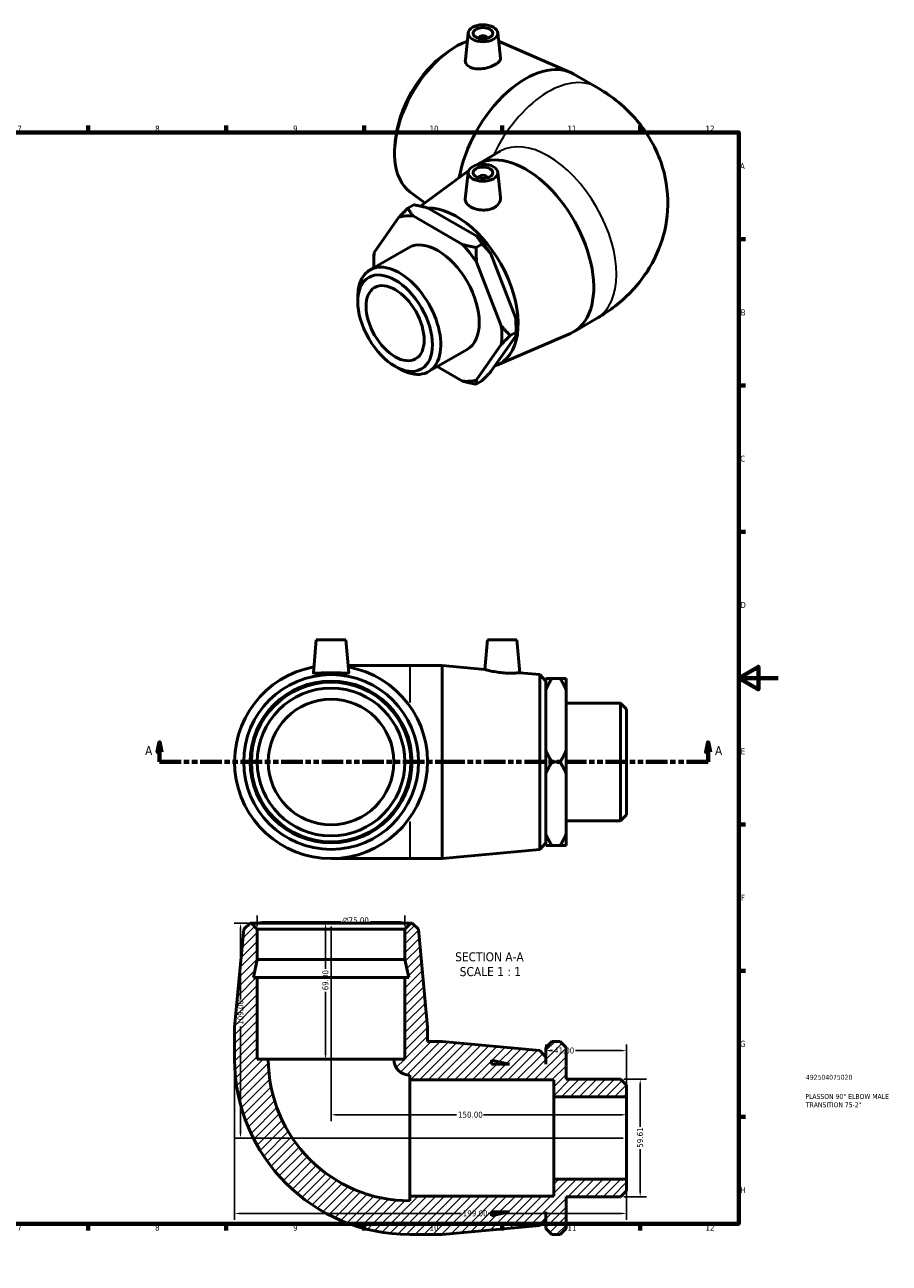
# Model space of a CAD drawing. Header units: millimetres. Extents: x -38 to 897, y -90 to 649.
# Tile 3 of 3: x 458 to 897, y 0 to 629. Entities that reach past the tile are written whole.
import ezdxf

# ---------------------------------------------------------------- set-up
doc = ezdxf.new("R2010")
doc.units = ezdxf.units.MM
doc.linetypes.add('DOUBLE_DASH_CHAIN', pattern=[1.2403, 0.6614, -0.0827, 0.1654, -0.0827, 0.1654, -0.0827])
for name, color, linetype, lineweight in [('Border (ANSI)', 7, 'Continuous', 70), ('Dimension (ANSI)', 7, 'Continuous', 25), ('Hatch (ANSI)', 7, 'Continuous', 18), ('Section Line (ANSI)', 7, 'DOUBLE_DASH_CHAIN', 70), ('Symbol (ANSI)', 7, 'Continuous', 25), ('Title (ISO)', 7, 'Continuous', 50), ('Visible (ANSI)', 7, 'Continuous', 50), ('Visible Narrow (ANSI)', 7, 'Continuous', 35)]:
    doc.layers.add(name, color=color, linetype=linetype, lineweight=lineweight)
doc.styles.add('Label Text (ANSI)', font='tahoma.ttf')
doc.styles.add('Note Text (ANSI)', font='tahoma.ttf')
doc.styles.add('Note Text (ISO)', font='tahoma.ttf')
doc.dimstyles.new('Default - mm (ANSI)', dxfattribs={"dimtxt": 3.048, "dimasz": 2.5, "dimexe": 3.175, "dimexo": 1.6002, "dimgap": 0.8, "dimtad": 0, "dimtoh": 1, "dimrnd": 1e-08, "dimzin": 4, "dimdsep": 46, "dimtxsty": 'Note Text (ANSI)', "dimcen": 0.09, "dimdle": 10, "dimclrd": 256, "dimclre": 256, "dimclrt": 230, "dimadec": 1, "dimazin": 1, "dimtfac": 1, "dimtofl": 0, "dimtmove": 0, "dimatfit": 3, "dimfxl": 1, "dimtolj": 1, "dimtzin": 4, "dimlwd": -1, "dimlwe": -1, "dimarcsym": 0})

# ---------------------------------------------------------------- blocks, each defined once
blk = doc.blocks.new('Borders Default Border')
at = {"layer": 'Border (ANSI)'}
for p, q in [((70.08, 574), (70.08, 577.45)), ((140.17, 574), (140.17, 577.45)), ((210.25, 574), (210.25, 577.45)), ((280.33, 574), (280.33, 577.45)), ((350.42, 574), (350.42, 577.45)), ((490.58, 574), (490.58, 577.45)), ((560.67, 574), (560.67, 577.45)), ((630.75, 574), (630.75, 577.45)), ((700.83, 574), (700.83, 577.45)), ((770.92, 574), (770.92, 577.45)), ((20, 519.75), (16.55, 519.75)), ((821, 519.75), (824.45, 519.75)), ((20, 445.5), (16.55, 445.5)), ((821, 445.5), (824.45, 445.5)), ((20, 371.25), (16.55, 371.25)), ((821, 371.25), (824.45, 371.25)), ((20, 222.75), (16.55, 222.75)), ((821, 222.75), (824.45, 222.75)), ((20, 148.5), (16.55, 148.5)), ((821, 148.5), (824.45, 148.5)), ((20, 74.25), (16.55, 74.25)), ((821, 74.25), (824.45, 74.25)), ((70.08, 20), (70.08, 16.55)), ((140.17, 20), (140.17, 16.55)), ((210.25, 20), (210.25, 16.55)), ((280.33, 20), (280.33, 16.55)), ((350.42, 20), (350.42, 16.55)), ((490.58, 20), (490.58, 16.55)), ((560.67, 20), (560.67, 16.55)), ((630.75, 20), (630.75, 16.55)), ((700.83, 20), (700.83, 16.55)), ((770.92, 20), (770.92, 16.55))]:
    blk.add_line(p, q, dxfattribs=at)
at = {"layer": 'Border (ANSI)', "flags": 128}
for points in [[(420.5, 594), (420.5, 574), (414.73, 584), (426.27, 584), (420.5, 574)], [(20, 20), (20, 574), (821, 574), (821, 20), (20, 20)], [(0, 297), (20, 297), (10, 302.77), (10, 291.23), (20, 297)], [(841, 297), (821, 297), (831, 302.77), (831, 291.23), (821, 297)], [(420.5, 0), (420.5, 20), (414.73, 10), (426.27, 10), (420.5, 20)]]:
    blk.add_lwpolyline(points, dxfattribs=at)
at = {"layer": 'Border (ANSI)', "color": 230, "true_color": 0xff0080, "attachment_point": 7, "style": 'Note Text (ANSI)'}
for s, insert, char_height in [('1', (34.35, 574.4), 3.05), ('2', (104.2, 574.4), 3.05), ('3', (174.26, 574.34), 3.05), ('4', (244.23, 574.4), 3.05), ('6', (384.49, 574.34), 3.05), ('7', (454.6, 574.4), 3.05), ('8', (524.63, 574.33), 3.05), ('9', (594.7, 574.34), 3.05), ('10', (663.96, 574.34), 3.048), ('11', (734.04, 574.4), 3.048), ('12', (804.13, 574.4), 3.048), ('5', (314.48, 574.34), 3.05), ('A', (16.78, 555.35), 3.05), ('A', (821.63, 555.35), 3.05), ('B', (17.15, 481.1), 3.05), ('B', (821.99, 481.1), 3.05), ('C', (16.95, 406.8), 3.05), ('C', (821.8, 406.8), 3.05), ('D', (16.96, 332.6), 3.05), ('D', (821.81, 332.6), 3.05), ('E', (17.21, 258.35), 3.05), ('E', (822.05, 258.35), 3.05), ('F', (17.29, 184.1), 3.05), ('F', (822.14, 184.1), 3.05), ('G', (16.81, 109.79), 3.05), ('G', (821.66, 109.79), 3.05), ('H', (16.97, 35.6), 3.05), ('H', (821.81, 35.6), 3.05), ('1', (34.35, 16.55), 3.05), ('2', (104.2, 16.55), 3.05), ('3', (174.26, 16.49), 3.05), ('4', (244.23, 16.55), 3.05), ('5', (314.48, 16.49), 3.05), ('6', (384.49, 16.49), 3.05), ('7', (454.6, 16.55), 3.05), ('8', (524.63, 16.48), 3.05), ('9', (594.7, 16.49), 3.05), ('10', (663.96, 16.49), 3.048), ('11', (734.04, 16.55), 3.048), ('12', (804.13, 16.55), 3.048)]:
    blk.add_mtext(s, dxfattribs=dict(at, insert=insert, char_height=char_height))
blk = doc.blocks.new('Title Blocks ISO')
at = {"layer": 'Title (ISO)', "color": 232, "true_color": 0xca0064, "style": 'Note Text (ISO)'}
for tag, p in [('PART_NUMBER_001', (34.16, 73.13)), ('DESCRIPTION_001', (33.84, 63.4)), ('DESCRIPTION_002', (34.09, 59.18))]:
    blk.add_attdef(tag, p, '', height=2.5, dxfattribs=at)
blk = doc.blocks.new('2dTransSection0')
at = {"layer": 'Section Line (ANSI)', "linetype": 'Continuous'}
for p, q in [((526.86, 264.43), (525.86, 259.43)), ((526.86, 259.43), (526.86, 264.43)), ((527.86, 259.43), (526.86, 264.43)), ((805.47, 264.43), (804.47, 259.43)), ((805.47, 259.43), (805.47, 264.43)), ((806.47, 259.43), (805.47, 264.43)), ((525.86, 259.43), (527.86, 259.43)), ((526.86, 254.43), (526.86, 259.43)), ((804.47, 259.43), (806.47, 259.43)), ((805.47, 254.43), (805.47, 259.43)), ((526.86, 254.43), (537.85, 254.43)), ((794.48, 254.43), (805.47, 254.43))]:
    blk.add_line(p, q, dxfattribs=at)
at = {"layer": 'Section Line (ANSI)', "linetype": 'DOUBLE_DASH_CHAIN', "ltscale": 16.597679}
blk.add_line((526.86, 254.43), (805.47, 254.43), dxfattribs=at)
at = {"layer": 'Section Line (ANSI)', "linetype": 'Continuous', "flags": 128}
for points in [[(527.86, 259.43), (526.86, 264.43), (525.86, 259.43), (527.86, 259.43)], [(806.47, 259.43), (805.47, 264.43), (804.47, 259.43), (806.47, 259.43)]]:
    blk.add_lwpolyline(points, dxfattribs=at)
at = {"layer": 'Section Line (ANSI)'}
for points in [[(527.86, 259.43), (526.86, 264.43), (525.86, 259.43), (527.86, 259.43)], [(806.47, 259.43), (805.47, 264.43), (804.47, 259.43), (806.47, 259.43)]]:
    blk.add_solid(points, dxfattribs=at)
at = {"layer": 'Section Line (ANSI)', "char_height": 4.57, "attachment_point": 7, "style": 'Label Text (ANSI)'}
for insert in [(519.5, 257.93), (808.94, 257.93)]:
    blk.add_mtext('A', dxfattribs=dict(at, insert=insert))
blk = doc.blocks.new('*D7')
at = {"layer": 'Defpoints', "color": 0, "transparency": 16777216}
for p in [(576.48, 173.26), (576.48, 169.56), (651.48, 169.56)]:
    blk.add_point(p, dxfattribs=at)
at = {"layer": 'Dimension (ANSI)', "transparency": 16777216}
for p, q in [((576.48, 171.16), (576.48, 176.44)), ((651.48, 171.16), (651.48, 176.44)), ((578.98, 173.26), (618.9, 173.26)), ((648.98, 173.26), (634.05, 173.26))]:
    blk.add_line(p, q, dxfattribs=at)
for points in [[(578.98, 173.68), (578.98, 172.85), (576.48, 173.26)], [(648.98, 173.68), (648.98, 172.85), (651.48, 173.26)]]:
    blk.add_solid(points, dxfattribs=at)
at = {"layer": 'Dimension (ANSI)', "color": 230, "true_color": 0xff0080, "transparency": 16777216, "insert": (619.7, 175.56), "char_height": 3.048, "attachment_point": 1, "style": 'Note Text (ANSI)'}
blk.add_mtext('\\A1;\\fAIGDT|b0|i0;\\H3.0480;\\ln\\fTahoma|b0|i0;\\H3.0480;75.00', dxfattribs=at)
blk = doc.blocks.new('*D8')
at = {"layer": 'Defpoints', "color": 0, "transparency": 16777216}
for p in [(573.48, 172.56), (567.98, 63.56), (763.98, 63.56)]:
    blk.add_point(p, dxfattribs=at)
at = {"layer": 'Dimension (ANSI)', "transparency": 16777216}
for p, q in [((571.88, 172.56), (564.81, 172.56)), ((567.98, 170.06), (567.98, 133.9)), ((567.98, 66.06), (567.98, 120.22)), ((762.38, 63.56), (564.81, 63.56))]:
    blk.add_line(p, q, dxfattribs=at)
for points in [[(567.56, 170.06), (568.4, 170.06), (567.98, 172.56)], [(567.56, 66.06), (568.4, 66.06), (567.98, 63.56)]]:
    blk.add_solid(points, dxfattribs=at)
at = {"layer": 'Dimension (ANSI)', "color": 230, "true_color": 0xff0080, "transparency": 16777216, "insert": (566.39, 121.02), "char_height": 3.048, "attachment_point": 1, "rotation": 90, "style": 'Note Text (ANSI)'}
blk.add_mtext('\\A1;109.00', dxfattribs=at)
blk = doc.blocks.new('*D9')
at = {"layer": 'Defpoints', "color": 0, "transparency": 16777216}
for p in [(564.98, 103.56), (763.98, 42.69), (763.98, 25.26)]:
    blk.add_point(p, dxfattribs=at)
at = {"layer": 'Dimension (ANSI)', "transparency": 16777216}
for p, q in [((564.98, 101.96), (564.98, 22.09)), ((763.98, 41.09), (763.98, 22.09)), ((567.48, 25.26), (680.07, 25.26)), ((761.48, 25.26), (693.75, 25.26))]:
    blk.add_line(p, q, dxfattribs=at)
for points in [[(567.48, 25.68), (567.48, 24.85), (564.98, 25.26)], [(761.48, 25.68), (761.48, 24.85), (763.98, 25.26)]]:
    blk.add_solid(points, dxfattribs=at)
at = {"layer": 'Dimension (ANSI)', "color": 230, "true_color": 0xff0080, "transparency": 16777216, "insert": (680.87, 26.85), "char_height": 3.048, "attachment_point": 1, "style": 'Note Text (ANSI)'}
blk.add_mtext('\\A1;199.00', dxfattribs=at)
blk = doc.blocks.new('*D10')
at = {"layer": 'Defpoints', "color": 0, "transparency": 16777216}
for p in [(760.98, 93.36), (760.98, 33.75), (770.98, 33.75)]:
    blk.add_point(p, dxfattribs=at)
at = {"layer": 'Dimension (ANSI)', "transparency": 16777216}
for p, q in [((762.58, 93.36), (774.16, 93.36)), ((770.98, 90.86), (770.98, 69.27)), ((770.98, 36.25), (770.98, 57.84)), ((762.58, 33.75), (774.16, 33.75))]:
    blk.add_line(p, q, dxfattribs=at)
for points in [[(770.56, 90.86), (771.4, 90.86), (770.98, 93.36)], [(770.56, 36.25), (771.4, 36.25), (770.98, 33.75)]]:
    blk.add_solid(points, dxfattribs=at)
at = {"layer": 'Dimension (ANSI)', "color": 230, "true_color": 0xff0080, "transparency": 16777216, "insert": (769.39, 58.64), "char_height": 3.048, "attachment_point": 1, "rotation": 90, "style": 'Note Text (ANSI)'}
blk.add_mtext('\\A1;59.61', dxfattribs=at)
blk = doc.blocks.new('*D11')
at = {"layer": 'Defpoints', "color": 0, "transparency": 16777216}
for p in [(613.98, 172.56), (611.15, 103.56), (613.98, 103.56)]:
    blk.add_point(p, dxfattribs=at)
at = {"layer": 'Dimension (ANSI)', "transparency": 16777216}
for p, q in [((611.15, 170.06), (611.15, 149.4)), ((611.15, 106.06), (611.15, 137.72))]:
    blk.add_line(p, q, dxfattribs=at)
for points in [[(610.73, 170.06), (611.56, 170.06), (611.15, 172.56)], [(610.73, 106.06), (611.56, 106.06), (611.15, 103.56)]]:
    blk.add_solid(points, dxfattribs=at)
at = {"layer": 'Dimension (ANSI)', "color": 230, "true_color": 0xff0080, "transparency": 16777216, "insert": (609.56, 138.52), "char_height": 3.048, "attachment_point": 1, "rotation": 90, "style": 'Note Text (ANSI)'}
blk.add_mtext('\\A1;69.00', dxfattribs=at)
blk = doc.blocks.new('*D12')
at = {"layer": 'Defpoints', "color": 0, "transparency": 16777216}
for p in [(722.98, 107.92), (722.98, 104.66), (763.98, 84.42)]:
    blk.add_point(p, dxfattribs=at)
at = {"layer": 'Dimension (ANSI)', "transparency": 16777216}
for p, q in [((722.98, 106.26), (722.98, 111.1)), ((725.48, 107.92), (726.4, 107.92)), ((761.48, 107.92), (738.18, 107.92)), ((763.98, 86.02), (763.98, 111.1))]:
    blk.add_line(p, q, dxfattribs=at)
for points in [[(725.48, 108.34), (725.48, 107.5), (722.98, 107.92)], [(761.48, 108.34), (761.48, 107.5), (763.98, 107.92)]]:
    blk.add_solid(points, dxfattribs=at)
at = {"layer": 'Dimension (ANSI)', "color": 230, "true_color": 0xff0080, "transparency": 16777216, "insert": (727.2, 109.51), "char_height": 3.048, "attachment_point": 1, "style": 'Note Text (ANSI)'}
blk.add_mtext('\\A1;41.00', dxfattribs=at)
blk = doc.blocks.new('*D13')
at = {"layer": 'Defpoints', "color": 0, "transparency": 16777216}
for p in [(613.98, 172.56), (613.98, 75.36), (763.98, 63.56)]:
    blk.add_point(p, dxfattribs=at)
at = {"layer": 'Dimension (ANSI)', "transparency": 16777216}
for p, q in [((613.98, 170.96), (613.98, 72.18)), ((616.48, 75.36), (677.64, 75.36)), ((761.48, 75.36), (691.32, 75.36))]:
    blk.add_line(p, q, dxfattribs=at)
for points in [[(616.48, 75.78), (616.48, 74.94), (613.98, 75.36)], [(761.48, 75.78), (761.48, 74.94), (763.98, 75.36)]]:
    blk.add_solid(points, dxfattribs=at)
at = {"layer": 'Dimension (ANSI)', "color": 230, "true_color": 0xff0080, "transparency": 16777216, "insert": (678.44, 76.95), "char_height": 3.048, "attachment_point": 1, "style": 'Note Text (ANSI)'}
blk.add_mtext('\\A1;150.00', dxfattribs=at)

msp = doc.modelspace()

# ---------------------------------------------------------------- hatches: boundary and pattern name
at = {"layer": 'Hatch (ANSI)'}
h = msp.add_hatch(dxfattribs=at)
h.set_pattern_fill('ANSI31', color=256, scale=25.4, style=0)
h.set_pattern_definition([(45, (0, 0), (-2.245064, 2.245064), [])])
edge = h.paths.add_edge_path()
edge.add_line((651.48, 144.957), (651.48, 103.557))
edge.add_line((651.48, 103.557), (645.855, 103.557))
edge.add_ellipse((653.98, 103.557), major_axis=(-8.125, 0), ratio=1, start_angle=0, end_angle=90)
edge.add_line((653.98, 95.432), (653.98, 93.057))
edge.add_line((653.98, 93.057), (727.08, 93.057))
edge.add_line((727.08, 93.057), (727.08, 84.422))
edge.add_line((727.08, 84.422), (763.98, 84.422))
edge.add_line((763.98, 84.422), (763.98, 90.364))
edge.add_line((763.98, 90.364), (760.98, 93.364))
edge.add_line((760.98, 93.364), (733.33, 93.364))
edge.add_line((733.33, 93.364), (733.33, 109.557))
edge.add_line((733.33, 109.557), (730.33, 112.557))
edge.add_line((730.33, 112.557), (726.08, 112.557))
edge.add_line((726.08, 112.557), (723.08, 109.557))
edge.add_line((723.08, 109.557), (723.08, 101.057))
edge.add_line((723.08, 101.057), (722.98, 101.057))
edge.add_line((722.98, 101.057), (722.98, 104.657))
edge.add_line((722.98, 104.657), (719.993, 107.935))
edge.add_line((719.993, 107.935), (670.314, 112.557))
edge.add_line((670.314, 112.557), (662.98, 112.557))
edge.add_line((662.98, 112.557), (662.98, 119.891))
edge.add_line((662.98, 119.891), (658.358, 169.57))
edge.add_line((658.358, 169.57), (655.08, 172.557))
edge.add_line((655.08, 172.557), (654.48, 172.557))
edge.add_line((654.48, 172.557), (651.48, 169.557))
edge.add_line((651.48, 169.557), (651.48, 154.157))
edge.add_line((651.48, 154.157), (653.436, 144.957))
edge.add_line((653.436, 144.957), (651.48, 144.957))
h.paths.add_polyline_path([(695.38, 103.013), (704.58, 101.057), (695.38, 101.057)], flags=0)
edge = h.paths.add_edge_path()
edge.add_ellipse((653.98, 103.557), major_axis=(-89, 0), ratio=1, start_angle=0, end_angle=90)
edge.add_line((653.98, 14.557), (670.314, 14.557))
edge.add_line((670.314, 14.557), (719.993, 19.179))
edge.add_line((719.993, 19.179), (722.98, 22.457))
edge.add_line((722.98, 22.457), (722.98, 26.057))
edge.add_line((722.98, 26.057), (723.08, 26.057))
edge.add_line((723.08, 26.057), (723.08, 17.557))
edge.add_line((723.08, 17.557), (726.08, 14.557))
edge.add_line((726.08, 14.557), (730.33, 14.557))
edge.add_line((730.33, 14.557), (733.33, 17.557))
edge.add_line((733.33, 17.557), (733.33, 33.75))
edge.add_line((733.33, 33.75), (760.98, 33.75))
edge.add_line((760.98, 33.75), (763.98, 36.75))
edge.add_line((763.98, 36.75), (763.98, 42.692))
edge.add_line((763.98, 42.692), (727.08, 42.692))
edge.add_line((727.08, 42.692), (727.08, 34.057))
edge.add_line((727.08, 34.057), (653.98, 34.057))
edge.add_line((653.98, 34.057), (653.98, 31.682))
edge.add_ellipse((653.98, 103.557), major_axis=(0, -71.875), ratio=1, start_angle=270, end_angle=360, ccw=False)
edge.add_line((582.105, 103.557), (576.48, 103.557))
edge.add_line((576.48, 103.557), (576.48, 144.957))
edge.add_line((576.48, 144.957), (574.525, 144.957))
edge.add_line((574.525, 144.957), (576.48, 154.157))
edge.add_line((576.48, 154.157), (576.48, 169.557))
edge.add_line((576.48, 169.557), (573.48, 172.557))
edge.add_line((573.48, 172.557), (572.88, 172.557))
edge.add_line((572.88, 172.557), (569.602, 169.57))
edge.add_line((569.602, 169.57), (564.98, 119.891))
edge.add_line((564.98, 119.891), (564.98, 103.557))
h.paths.add_polyline_path([(704.58, 26.057), (695.38, 24.102), (695.38, 26.057)], flags=0)

# ---------------------------------------------------------------- linework, layer by layer
at = {"layer": 'Visible (ANSI)'}
for p, q in [((683.637, 624.587), (682.164, 610.856)), ((698.608, 624.587), (699.985, 611.741)), ((689.122, 621.868), (689.122, 621.682)), ((693.122, 621.868), (693.122, 621.682)), ((699.071, 620.273), (735.518, 604.488)), ((672.388, 614.251), (674.252, 615.557)), ((737.189, 603.649), (748.738, 596.998)), ((646.588, 569.449), (646.395, 567.181)), ((688.284, 557.772), (699.833, 564.423)), ((659.401, 536.567), (683.864, 554.639)), ((683.637, 553.817), (682.161, 540.056)), ((698.608, 553.817), (699.97, 541.115)), ((689.122, 551.098), (689.122, 550.911)), ((693.122, 551.098), (693.122, 550.911)), ((654.044, 543.886), (661.677, 538.248)), ((655.979, 537.27), (652.974, 535.54)), ((662.87, 535.745), (687.979, 521.286)), ((648.468, 530.916), (635.913, 513.004)), ((680.732, 517.112), (655.622, 531.572)), ((687.622, 515.587), (690.627, 517.318)), ((633.751, 504.22), (653.302, 515.479)), ((635.65, 508.38), (635.65, 510.823)), ((695.133, 512.391), (707.688, 480.019)), ((700.44, 475.845), (687.885, 508.217)), ((627.548, 488.084), (627.548, 490.527)), ((737.189, 472.847), (748.738, 479.497)), ((698.24, 455.862), (735.518, 472.007)), ((704.946, 470.918), (707.951, 472.649)), ((707.951, 475.092), (707.951, 472.649)), ((687.885, 448.382), (700.44, 466.294)), ((707.688, 470.468), (695.133, 452.556)), ((663.5, 452.56), (683.051, 463.819)), ((646.431, 455.295), (648.544, 454.069)), ((667.919, 455.105), (680.732, 447.726)), ((690.627, 447.932), (687.622, 446.201)), ((606.48, 316.427), (605.017, 299.705)), ((606.48, 316.427), (621.48, 316.427)), ((621.48, 316.427), (622.943, 299.705)), ((693.38, 316.427), (692.066, 301.404)), ((693.38, 316.427), (708.38, 316.427)), ((708.38, 316.427), (709.839, 299.75)), ((653.98, 303.427), (622.618, 303.427)), ((670.314, 303.427), (653.98, 303.427)), ((670.314, 303.427), (670.314, 205.427)), ((692.066, 301.404), (670.314, 303.427)), ((719.993, 298.805), (709.839, 299.75)), ((719.993, 210.049), (719.993, 298.805)), ((722.98, 295.527), (719.993, 298.805)), ((722.98, 295.527), (722.98, 213.327)), ((723.08, 291.022), (723.08, 296.863)), ((726.08, 296.863), (730.33, 296.863)), ((733.33, 296.863), (733.33, 291.022)), ((723.08, 291.927), (722.98, 291.927)), ((723.08, 260.268), (723.08, 291.022)), ((733.33, 291.022), (733.33, 260.268)), ((760.98, 284.234), (733.33, 284.234)), ((760.98, 224.62), (760.98, 284.234)), ((763.98, 281.234), (760.98, 284.234)), ((763.98, 281.234), (763.98, 227.62)), ((723.08, 248.586), (723.08, 260.268)), ((733.33, 260.268), (733.33, 248.586)), ((726.08, 254.427), (730.33, 254.427)), ((723.08, 217.833), (723.08, 248.586)), ((733.33, 248.586), (733.33, 217.833)), ((763.98, 227.62), (760.98, 224.62)), ((760.98, 224.62), (733.33, 224.62)), ((723.08, 216.927), (722.98, 216.927)), ((723.08, 211.992), (723.08, 217.833)), ((733.33, 217.833), (733.33, 211.992)), ((719.993, 210.049), (670.314, 205.427)), ((722.98, 213.327), (719.993, 210.049)), ((726.08, 211.992), (730.33, 211.992)), ((613.98, 205.427), (653.98, 205.427)), ((670.314, 205.427), (653.98, 205.427)), ((572.88, 172.557), (569.602, 169.57)), ((573.48, 172.557), (572.88, 172.557)), ((576.48, 169.557), (573.48, 172.557)), ((654.48, 172.557), (573.48, 172.557)), ((654.48, 172.557), (651.48, 169.557)), ((655.08, 172.557), (654.48, 172.557)), ((658.358, 169.57), (655.08, 172.557)), ((569.602, 169.57), (564.98, 119.891)), ((576.48, 154.157), (576.48, 169.557)), ((576.48, 169.557), (651.48, 169.557)), ((651.48, 169.557), (651.48, 154.157)), ((662.98, 119.891), (658.358, 169.57)), ((574.525, 144.957), (576.48, 154.157)), ((576.48, 154.157), (651.48, 154.157)), ((651.48, 154.157), (653.436, 144.957)), ((576.48, 144.957), (574.525, 144.957)), ((576.48, 103.557), (576.48, 144.957)), ((576.48, 144.957), (651.48, 144.957)), ((651.48, 144.957), (651.48, 103.557)), ((653.436, 144.957), (651.48, 144.957)), ((564.98, 119.891), (564.98, 103.557)), ((662.98, 112.557), (662.98, 119.891)), ((670.314, 112.557), (662.98, 112.557)), ((719.993, 107.935), (670.314, 112.557)), ((722.98, 104.657), (719.993, 107.935)), ((726.08, 112.557), (723.08, 109.557)), ((723.08, 109.557), (723.08, 101.057)), ((726.08, 112.557), (730.33, 112.557)), ((733.33, 109.557), (730.33, 112.557)), ((733.33, 93.364), (733.33, 109.557)), ((582.105, 103.557), (576.48, 103.557)), ((582.105, 103.557), (645.855, 103.557)), ((651.48, 103.557), (645.855, 103.557)), ((695.38, 103.013), (704.58, 101.057)), ((695.38, 101.057), (695.38, 103.013)), ((704.58, 101.057), (695.38, 101.057)), ((722.98, 101.057), (722.98, 104.657)), ((723.08, 101.057), (722.98, 101.057)), ((653.98, 95.432), (653.98, 93.057)), ((653.98, 93.057), (727.08, 93.057)), ((653.98, 93.057), (653.98, 34.057)), ((727.08, 93.057), (727.08, 84.422)), ((760.98, 93.364), (733.33, 93.364)), ((763.98, 90.364), (760.98, 93.364)), ((763.98, 84.422), (763.98, 90.364)), ((727.08, 84.422), (763.98, 84.422)), ((727.08, 84.422), (727.08, 42.692)), ((763.98, 84.422), (763.98, 42.692)), ((763.98, 42.692), (727.08, 42.692)), ((727.08, 42.692), (727.08, 34.057)), ((763.98, 36.75), (763.98, 42.692)), ((727.08, 34.057), (653.98, 34.057)), ((653.98, 34.057), (653.98, 31.682)), ((733.33, 17.557), (733.33, 33.75)), ((733.33, 33.75), (760.98, 33.75)), ((760.98, 33.75), (763.98, 36.75)), ((704.58, 26.057), (695.38, 24.102)), ((695.38, 24.102), (695.38, 26.057)), ((695.38, 26.057), (704.58, 26.057)), ((722.98, 22.457), (722.98, 26.057)), ((722.98, 26.057), (723.08, 26.057)), ((723.08, 26.057), (723.08, 17.557)), ((670.314, 14.557), (719.993, 19.179)), ((719.993, 19.179), (722.98, 22.457)), ((653.98, 14.557), (670.314, 14.557)), ((723.08, 17.557), (726.08, 14.557)), ((730.33, 14.557), (726.08, 14.557)), ((730.33, 14.557), (733.33, 17.557))]:
    msp.add_line(p, q, dxfattribs=at)
for radius in [44.378, 41.1, 40.5, 37.5, 31.875]:
    msp.add_circle((613.98, 254.427), radius, dxfattribs=at)
for centre, radius, start, end in [((613.98, 254.427), 49, 100.233744, 79.766256), ((653.98, 103.557), 89, 180, 270), ((653.98, 103.557), 71.875, 180, 270), ((653.98, 103.557), 8.125, 180, 270)]:
    msp.add_arc(centre, radius, start, end, dxfattribs=at)
for centre, major_axis, ratio in [((691.122, 624.321), (-7.5, 0), 0.5758617), ((691.122, 624.321), (-5, 0), 0.5758617), ((691.122, 553.55), (-7.5, 0), 0.5758617), ((691.122, 553.55), (-5, 0), 0.5758617), ((646.504, 477.168), (-13.378, 23.231), 0.5780931), ((646.504, 477.168), (-10.412, 18.081), 0.5780931)]:
    msp.add_ellipse(centre, major_axis=major_axis, ratio=ratio, dxfattribs=at)
for centre, major_axis, ratio, start_param, end_param in [((691.122, 621.868), (-2, 0), 0.5758617, 2.9729035, 6.4518745), ((677.607, 581.416), (-22.146, -38.457), 0.5780931, 3.7465258, 6.2172226), ((675.495, 582.632), (-20.51, -35.617), 0.5780931, 4.0321896, 5.3925883), ((712.736, 561.186), (24.453, 42.463), 0.5780931, 0, 2.1201847), ((712.736, 515.309), (-24.453, 42.463), 0.5780931, 3.07563, 6.3104419), ((691.122, 551.098), (2, 0), 0.5758617, 6.1144961, 9.5934671), ((677.607, 495.08), (22.146, -38.457), 0.5780931, 6.1722472, 9.1214561), ((668.177, 489.649), (-22.955, 39.863), 0.5780931, 5.8959955, 6.1506438), ((668.177, 489.649), (-14.875, 25.83), 0.5780931, 3.1415927, 6.2831853), ((668.177, 489.649), (22.955, -39.863), 0.5780931, 1.7072053, 1.9618536), ((675.425, 493.823), (-22.955, 39.863), 0.5780931, 4.8487979, 5.1034462), ((668.177, 489.649), (-22.955, 39.863), 0.5780931, 0.6600077, 0.8658693), ((648.625, 478.39), (14.875, -25.83), 0.5780931, 5.4958534, 10.2121098), ((675.425, 493.823), (-22.955, 39.863), 0.5780931, 3.9289245, 4.0562487), ((668.177, 489.649), (22.955, -39.863), 0.5780931, 0.6600077, 0.914656), ((668.177, 489.649), (22.955, -39.863), 0.5780931, 5.8959955, 6.1506438)]:
    msp.add_ellipse(centre, major_axis=major_axis, ratio=ratio, start_param=start_param, end_param=end_param, dxfattribs=at)
for points, knots in [([(684.62, 607.078), (683.856, 607.452), (683.196, 607.977), (682.334, 609.208), (682.132, 609.911), (682.148, 610.67), (682.155, 610.763), (682.165, 610.856)], [0, 0, 0, 0, 0.33178361, 0.33178361, 0.66356723, 0.66356723, 0.70924015, 0.70924015, 0.70924015, 0.70924015]), ([(699.985, 611.741), (699.992, 611.677), (699.995, 611.614), (699.994, 611.055), (699.769, 610.512), (698.851, 609.441), (698.158, 608.911), (696.552, 607.987), (695.538, 607.533), (693.325, 606.802), (692.127, 606.525), (689.869, 606.221), (688.658, 606.178), (686.432, 606.41), (685.417, 606.687), (684.62, 607.078)], [3.3082561, 3.3082561, 3.3082561, 3.3082561, 3.3516717, 3.3516717, 3.6922387, 3.6922387, 4.0328058, 4.0328058, 4.3733728, 4.3733728, 4.7139398, 4.7139398, 5.0597759, 5.0597759, 5.4056119, 5.4056119, 5.4056119, 5.4056119]), ([(748.738, 596.998), (755.546, 593.078), (762.266, 588.039), (773.652, 575.171), (778.465, 567.659), (783.871, 552.016), (785.134, 544.521), (784.855, 530.104), (783.519, 523.239), (778.887, 510.325), (775.484, 504.4), (766.966, 493.188), (761.661, 488.311), (753.76, 482.557), (751.259, 480.949), (748.738, 479.497)], [4.712389, 4.712389, 4.712389, 4.712389, 5.0265482, 5.0265482, 5.3013562, 5.3013562, 5.5089367, 5.5089367, 5.7015053, 5.7015053, 5.9102126, 5.9102126, 6.1668374, 6.1668374, 6.2831853, 6.2831853, 6.2831853, 6.2831853]), ([(699.969, 541.115), (699.986, 540.958), (699.995, 540.801), (699.997, 539.839), (699.768, 538.967), (698.83, 537.377), (698.12, 536.661), (697.294, 536.117)], [4.64765203, 4.64765203, 4.64765203, 4.64765203, 4.71393984, 4.71393984, 5.05977587, 5.05977587, 5.40561191, 5.40561191, 5.40561191, 5.40561191]), ([(697.294, 536.117), (696.501, 535.594), (695.501, 535.164), (693.318, 534.64), (692.134, 534.546), (689.919, 534.625), (688.738, 534.804), (686.565, 535.401), (685.573, 535.815), (684.002, 536.72), (683.317, 537.271), (682.396, 538.456), (682.161, 539.092), (682.143, 539.817), (682.149, 539.936), (682.162, 540.056)], [0, 0, 0, 0, 0.3317836, 0.3317836, 0.6635672, 0.6635672, 0.9967835, 0.9967835, 1.3299998, 1.3299998, 1.6632161, 1.6632161, 1.9964324, 1.9964324, 2.0603531, 2.0603531, 2.0603531, 2.0603531]), ([(622.942, 299.683), (622.922, 299.582), (622.682, 299.521), (621.747, 299.488), (621.053, 299.514), (619.466, 299.59), (618.464, 299.644), (616.277, 299.725), (615.091, 299.75), (612.87, 299.75), (611.684, 299.725), (609.496, 299.644), (608.495, 299.59), (606.907, 299.514), (606.214, 299.488), (605.279, 299.521), (605.038, 299.582), (605.017, 299.69), (605.017, 299.697), (605.017, 299.705)], [0, 0, 0, 0, 0.3317836, 0.3317836, 0.6635672, 0.6635672, 0.9967835, 0.9967835, 1.3299998, 1.3299998, 1.6632161, 1.6632161, 1.9964324, 1.9964324, 2.328216, 2.328216, 2.6599996, 2.6599996, 2.6833619, 2.6833619, 2.6833619, 2.6833619]), ([(709.839, 299.75), (709.839, 299.75), (709.622, 299.725), (708.736, 299.644), (708.067, 299.59), (706.522, 299.514), (705.542, 299.488), (703.389, 299.521), (702.215, 299.582), (699.966, 299.788), (698.747, 299.948), (696.509, 300.325), (695.491, 300.539), (693.897, 300.909), (693.208, 301.089), (692.293, 301.337), (692.066, 301.404), (692.066, 301.404)], [1.3299998, 1.3299998, 1.3299998, 1.3299998, 1.6632161, 1.6632161, 1.9964324, 1.9964324, 2.328216, 2.328216, 2.6599996, 2.6599996, 3.0058357, 3.0058357, 3.3516717, 3.3516717, 3.6922387, 3.6922387, 4.0328058, 4.0328058, 4.0328058, 4.0328058])]:
    msp.add_open_spline(points, degree=3, knots=knots, dxfattribs=at)
for points in [[(652.974, 535.54), (650.514, 533.077), (648.468, 530.916)], [(655.622, 531.572), (654.204, 533.415), (652.974, 535.54)], [(655.979, 537.27), (659.669, 536.562), (662.87, 535.745)], [(687.622, 515.587), (683.932, 516.295), (680.732, 517.112)], [(687.885, 508.217), (687.622, 511.707), (687.622, 515.587)], [(687.979, 521.286), (689.397, 519.443), (690.627, 517.318)], [(690.627, 517.318), (693.087, 514.855), (695.133, 512.391)], [(635.913, 513.004), (635.65, 511.87), (635.65, 510.823)], [(707.688, 480.019), (707.951, 476.528), (707.951, 472.649)], [(704.946, 470.918), (702.486, 473.381), (700.44, 475.845)], [(707.951, 472.649), (707.951, 471.602), (707.688, 470.468)], [(700.44, 466.294), (702.486, 468.455), (704.946, 470.918)], [(680.732, 447.726), (683.932, 446.91), (687.622, 446.201)], [(687.622, 446.201), (687.622, 447.248), (687.885, 448.382)], [(695.133, 452.556), (693.087, 450.395), (690.627, 447.932)], [(723.08, 291.022), (724.341, 293.85), (726.08, 296.863)], [(726.08, 296.863), (724.341, 296.863), (723.08, 296.863)], [(730.33, 296.863), (732.07, 293.85), (733.33, 291.022)], [(733.33, 296.863), (732.07, 296.863), (730.33, 296.863)], [(726.08, 254.427), (724.341, 257.44), (723.08, 260.268)], [(733.33, 260.268), (732.07, 257.44), (730.33, 254.427)], [(723.08, 248.586), (724.341, 251.415), (726.08, 254.427)], [(730.33, 254.427), (732.07, 251.415), (733.33, 248.586)], [(726.08, 211.992), (724.341, 215.005), (723.08, 217.833)], [(733.33, 217.833), (732.07, 215.005), (730.33, 211.992)], [(723.08, 211.992), (724.341, 211.992), (726.08, 211.992)], [(730.33, 211.992), (732.07, 211.992), (733.33, 211.992)]]:
    msp.add_rational_spline(points, [1, 1.00252985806, 1], degree=2, dxfattribs=at)
msp.add_open_spline([(622.943, 299.705), (622.944, 299.697), (622.944, 299.69), (622.942, 299.683)], degree=3, dxfattribs=at)
at = {"layer": 'Visible Narrow (ANSI)'}
for p, q in [((653.98, 303.372), (653.98, 284.606)), ((653.98, 224.248), (653.98, 205.483))]:
    msp.add_line(p, q, dxfattribs=at)
for centre, major_axis, start_param, end_param in [((724.286, 554.536), (24.453, 42.463), 0, 1.7128689), ((724.286, 521.96), (-24.453, 42.463), 3.1415927, 6.2831853)]:
    msp.add_ellipse(centre, major_axis=major_axis, ratio=0.5780931, start_param=start_param, end_param=end_param, dxfattribs=at)

# ---------------------------------------------------------------- block references
msp.add_blockref('Borders Default Border', (0, 0))
msp.add_blockref('Title Blocks ISO', (821, 20)).add_auto_attribs({'PART_NUMBER_001': '492504075020', 'DESCRIPTION_001': 'PLASSON 90° ELBOW MALE', 'DESCRIPTION_002': 'TRANSITION 75-2"'})
at = {"layer": 'Section Line (ANSI)'}
msp.add_blockref('2dTransSection0', (0, 0), dxfattribs=at)

# ---------------------------------------------------------------- texts
at = {"layer": 'Symbol (ANSI)', "char_height": 4.572, "attachment_point": 7, "style": 'Label Text (ANSI)'}
for s, insert in [('SECTION A-A', (677.005, 153.164)), ('SCALE 1 : 1', (679.325, 145.651))]:
    msp.add_mtext(s, dxfattribs=dict(at, insert=insert))

# ---------------------------------------------------------------- dimensions: what is measured, and where the dimension line sits
at = {"layer": 'Dimension (ANSI)'}
dim = msp.add_linear_dim(base=(576.48, 173.262), p1=(651.48, 169.557), p2=(576.48, 169.557), angle=180, text='\\fAIGDT|b0|i0;\\H3.0480;\\ln\\fTahoma|b0|i0;\\H3.0480;<>', dimstyle='Default - mm (ANSI)', override={"dimtoh": 0, "dimdec": 2, "dimtp": 0, "dimtm": 0, "dimtdec": 2, "dimatfit": 1}, dxfattribs=at)
dim.commit()
dim.dimension.update_dxf_attribs({"geometry": '*D7', "text_midpoint": (626.476, 173.262), "dimtype": 160})
for base, p1, p2, angle, override, picture, middle in [((567.98, 63.557), (573.48, 172.557), (763.98, 63.557), 90, {"dimtoh": 0, "dimdec": 2, "dimtp": 0, "dimtm": 0, "dimtdec": 2, "dimatfit": 1}, '*D8', (567.98, 127.057)), ((611.147, 103.557), (613.98, 172.557), (613.98, 103.557), 270, {"dimtoh": 0, "dimdec": 2, "dimse1": 1, "dimse2": 1, "dimtp": 0, "dimtm": 0, "dimtdec": 2, "dimatfit": 1}, '*D11', (611.147, 143.557)), ((770.98, 33.75), (760.98, 93.364), (760.98, 33.75), 90, {"dimtoh": 0, "dimdec": 2, "dimtp": 0, "dimtm": 0, "dimtdec": 2, "dimatfit": 1}, '*D10', (770.98, 63.557))]:
    dim = msp.add_linear_dim(base=base, p1=p1, p2=p2, angle=angle, dimstyle='Default - mm (ANSI)', override=override, dxfattribs=at)
    dim.commit()
    dim.dimension.update_dxf_attribs({"geometry": picture, "text_midpoint": middle, "dimtype": 160})
for base, p1, p2, override, picture, middle in [((613.98, 75.36), (763.98, 63.557), (613.98, 172.557), {"dimtoh": 0, "dimdec": 2, "dimse1": 1, "dimtp": 0, "dimtm": 0, "dimtdec": 2, "dimatfit": 1}, '*D13', (684.48, 75.36)), ((722.98, 107.921), (763.98, 84.422), (722.98, 104.657), {"dimtoh": 0, "dimdec": 2, "dimtp": 0, "dimtm": 0, "dimtdec": 2, "dimatfit": 1}, '*D12', (732.29, 107.921)), ((763.98, 25.263), (564.98, 103.557), (763.98, 42.692), {"dimtoh": 0, "dimdec": 2, "dimtp": 0, "dimtm": 0, "dimtdec": 2, "dimatfit": 1}, '*D9', (686.914, 25.263))]:
    dim = msp.add_linear_dim(base=base, p1=p1, p2=p2, dimstyle='Default - mm (ANSI)', override=override, dxfattribs=at)
    dim.commit()
    dim.dimension.update_dxf_attribs({"geometry": picture, "text_midpoint": middle, "dimtype": 160})

doc.saveas('drawing.dxf')
